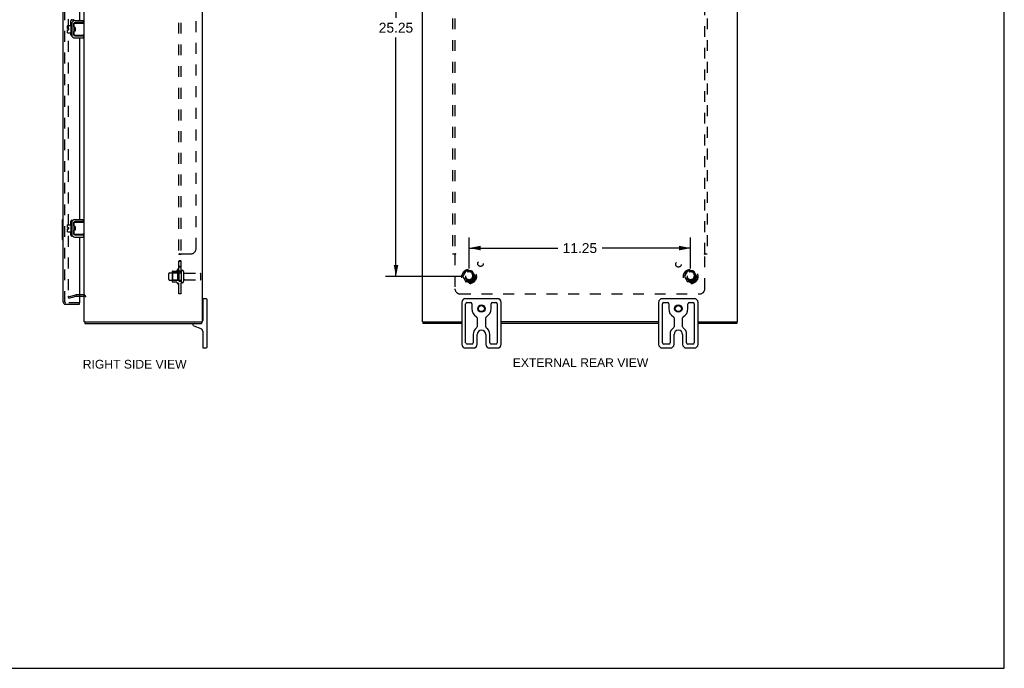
# Model space of a CAD drawing. Header units: inches. Extents: x 0 to 100, y 0 to 65.
# Tile 4 of 5: x 50 to 100, y 0 to 33. Entities that reach past the tile are written whole.
import ezdxf

# ---------------------------------------------------------------- set-up
doc = ezdxf.new("R2010")
doc.units = ezdxf.units.IN
doc.header["$LTSCALE"] = 5.5
doc.header["$MEASUREMENT"] = 0
doc.linetypes.add('HIDDEN', pattern=[0.2, 0.1, -0.1])
doc.layers.get('0').update_dxf_attribs({"linetype": 'CONTINUOUS'})
for name, color, linetype in [('DEFAULT_2', 8, 'HIDDEN'), ('DIMENSIONS', 7, 'CONTINUOUS'), ('DOOR_ASSEMBLY', 7, 'CONTINUOUS'), ('SUBPANEL', 7, 'CONTINUOUS')]:
    doc.layers.add(name, color=color, linetype=linetype)
doc.styles.get("Standard").update_dxf_attribs({"font": 'arial.ttf'})
doc.dimstyles.new('DIMSTYLE_3', dxfattribs={"dimtxt": 0.5, "dimasz": 0.588235, "dimexe": 0.09, "dimexo": 0.07, "dimgap": 0.0425, "dimtad": 0, "dimtih": 1, "dimtoh": 1, "dimzin": 4, "dimdsep": 46, "dimtxsty": 'Standard', "dimblk": '_FILLED', "dimblk1": '_FILLED', "dimblk2": '_FILLED', "dimcen": 0.09, "dimadec": 3, "dimazin": 1, "dimtfac": 1, "dimtdec": 3, "dimtofl": 0, "dimtmove": 0, "dimatfit": 3, "dimldrblk": '_FILLED', "dimfxl": 0, "dimtolj": 1, "dimtzin": 4, "dimarcsym": 0})

# ---------------------------------------------------------------- blocks, each defined once
blk = doc.blocks.new('_FILLED')
at = {"color": 0, "linetype": 'ByBlock'}
blk.add_solid([(0, 0), (-1, 0.2), (-1, -0.2)], dxfattribs=at)
blk = doc.blocks.new('*D10')
at = {"layer": 'DIMENSIONS', "color": 2, "linetype": 'Continuous'}
for p, q in [((72.41, 45.128), (68.578, 45.128)), ((69.108, 45.128), (69.108, 33.003)), ((69.108, 19.878), (69.108, 32.003)), ((72.41, 19.878), (68.578, 19.878))]:
    blk.add_line(p, q, dxfattribs=at)
at = {"layer": 'DIMENSIONS', "color": 2, "linetype": 'Continuous', "xscale": 0.5882352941, "yscale": 0.5882352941, "zscale": 0.5882352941}
for p, rotation in [((69.108, 45.128), 90), ((69.108, 19.878), 270)]:
    blk.add_blockref('_FILLED', p, dxfattribs=dict(at, rotation=rotation))
at = {"layer": 'DIMENSIONS', "color": 2, "linetype": 'Continuous', "insert": (69.108, 32.753), "char_height": 0.5, "width": 1.74721, "attachment_point": 2, "line_spacing_factor": 0.9}
blk.add_mtext('25.25', dxfattribs=at)
blk = doc.blocks.new('*D11')
at = {"layer": 'DIMENSIONS', "color": 2, "linetype": 'Continuous'}
for p, q in [((72.822, 20.29), (72.822, 21.851)), ((84.072, 20.29), (84.072, 21.851)), ((72.822, 21.322), (77.323, 21.322)), ((84.072, 21.322), (79.571, 21.322))]:
    blk.add_line(p, q, dxfattribs=at)
at = {"layer": 'DIMENSIONS', "color": 2, "linetype": 'Continuous', "xscale": 0.5882352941, "yscale": 0.5882352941, "zscale": 0.5882352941, "rotation": 180}
blk.add_blockref('_FILLED', (72.822, 21.322), dxfattribs=at)
at = {"layer": 'DIMENSIONS', "color": 2, "linetype": 'Continuous', "xscale": 0.5882352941, "yscale": 0.5882352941, "zscale": 0.5882352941}
blk.add_blockref('_FILLED', (84.072, 21.322), dxfattribs=at)
at = {"layer": 'DIMENSIONS', "color": 2, "linetype": 'Continuous', "insert": (78.447, 21.572), "char_height": 0.5, "width": 1.74721, "attachment_point": 2, "line_spacing_factor": 0.9}
blk.add_mtext('11.25', dxfattribs=at)

msp = doc.modelspace()

# ---------------------------------------------------------------- linework, layer by layer
at = {"color": 7, "linetype": 'Continuous'}
for p, q in [((100, 0), (100, 64.706)), ((52.428, 32.462), (52.428, 32.598)), ((52.438, 32.608), (52.603, 32.608)), ((52.603, 32.672), (52.603, 32.185)), ((52.613, 32.682), (52.633, 32.682)), ((52.643, 32.742), (52.646, 32.742)), ((52.747, 32.711), (52.747, 32.146)), ((52.751, 32.546), (52.751, 32.731)), ((52.761, 32.741), (53.28, 32.741)), ((52.811, 32.521), (52.761, 32.521)), ((52.777, 32.336), (52.777, 32.521)), ((53.247, 32.771), (52.807, 32.771)), ((52.811, 32.521), (52.811, 32.336)), ((53.247, 32.771), (53.247, 32.875)), ((52.428, 32.462), (52.496, 32.462)), ((52.428, 32.248), (52.428, 32.394)), ((52.428, 32.394), (52.496, 32.394)), ((52.438, 32.238), (52.603, 32.238)), ((52.496, 32.394), (52.496, 32.462)), ((52.613, 32.175), (52.633, 32.175)), ((52.643, 32.115), (52.646, 32.115)), ((52.751, 32.126), (52.751, 32.311)), ((52.811, 32.336), (52.761, 32.336)), ((53.28, 32.116), (52.761, 32.116)), ((52.782, 32.416), (52.779, 32.441)), ((52.787, 32.336), (52.793, 32.346)), ((52.792, 32.348), (52.799, 32.336)), ((52.807, 32.086), (53.247, 32.086)), ((53.208, 32.123), (53.2, 32.126)), ((53.247, 32.086), (53.247, 31.982)), ((52.438, 22.508), (52.603, 22.508)), ((52.603, 22.572), (52.603, 22.085)), ((52.613, 22.582), (52.633, 22.582)), ((52.643, 22.642), (52.646, 22.642)), ((52.747, 22.611), (52.747, 22.046)), ((52.751, 22.446), (52.751, 22.631)), ((52.761, 22.641), (53.28, 22.641)), ((53.247, 22.671), (52.807, 22.671)), ((53.247, 22.671), (53.247, 22.775)), ((52.428, 22.362), (52.428, 22.498)), ((52.428, 22.362), (52.496, 22.362)), ((52.428, 22.294), (52.496, 22.294)), ((52.428, 22.148), (52.428, 22.294)), ((52.438, 22.138), (52.603, 22.138)), ((52.496, 22.294), (52.496, 22.362)), ((52.613, 22.075), (52.633, 22.075)), ((52.643, 22.015), (52.646, 22.015)), ((52.751, 22.026), (52.751, 22.211)), ((52.811, 22.421), (52.761, 22.421)), ((52.811, 22.236), (52.761, 22.236)), ((53.28, 22.016), (52.761, 22.016)), ((52.777, 22.236), (52.777, 22.421)), ((52.782, 22.316), (52.779, 22.341)), ((52.787, 22.236), (52.793, 22.246)), ((52.792, 22.248), (52.799, 22.236)), ((52.811, 22.421), (52.811, 22.236)), ((53.208, 22.023), (53.2, 22.026)), ((52.807, 21.986), (53.247, 21.986)), ((53.247, 21.986), (53.247, 21.882)), ((59.295, 18.548), (59.28, 18.548)), ((59.295, 18.728), (59.295, 17.643)), ((59.47, 18.753), (59.32, 18.753)), ((59.495, 18.728), (59.495, 16.278)), ((72.447, 18.568), (72.447, 16.438)), ((74.262, 18.753), (72.632, 18.753)), ((72.71, 18.553), (72.895, 18.553)), ((74, 18.553), (74.185, 18.553)), ((74.447, 16.438), (74.447, 18.568)), ((82.447, 18.568), (82.447, 16.438)), ((84.262, 18.753), (82.632, 18.753)), ((82.71, 18.553), (82.895, 18.553)), ((84, 18.553), (84.185, 18.553)), ((84.447, 16.438), (84.447, 18.568)), ((72.647, 16.516), (72.647, 18.491)), ((72.957, 18.491), (72.957, 18.253)), ((73.937, 18.253), (73.937, 18.491)), ((74.247, 18.491), (74.247, 16.516)), ((82.647, 16.516), (82.647, 18.491)), ((82.957, 18.491), (82.957, 18.253)), ((83.937, 18.253), (83.937, 18.491)), ((84.247, 18.491), (84.247, 16.516)), ((53.281, 17.578), (53.393, 17.578)), ((53.303, 17.578), (53.303, 17.503)), ((59.174, 17.578), (59.278, 17.578)), ((59.227, 17.578), (59.227, 17.503)), ((59.295, 17.958), (59.28, 17.958)), ((70.45, 17.578), (70.556, 17.578)), ((70.48, 17.578), (70.48, 17.503)), ((73.228, 17.778), (73.228, 17.332)), ((73.666, 17.332), (73.666, 17.778)), ((83.228, 17.778), (83.228, 17.332)), ((83.666, 17.332), (83.666, 17.778)), ((86.339, 17.578), (86.445, 17.578)), ((86.414, 17.578), (86.414, 17.503)), ((58.795, 17.443), (58.795, 17.425)), ((58.835, 17.369), (59.203, 17.235)), ((59.295, 17.103), (59.295, 16.278)), ((73.028, 16.941), (73.028, 16.516)), ((73.228, 16.438), (73.228, 16.941)), ((73.666, 16.941), (73.666, 16.438)), ((73.866, 16.516), (73.866, 16.941)), ((83.028, 16.941), (83.028, 16.516)), ((83.228, 16.438), (83.228, 16.941)), ((83.666, 16.941), (83.666, 16.438)), ((83.866, 16.516), (83.866, 16.941)), ((59.32, 16.253), (59.47, 16.253)), ((72.632, 16.253), (73.043, 16.253)), ((72.966, 16.453), (72.71, 16.453)), ((73.851, 16.253), (74.262, 16.253)), ((74.185, 16.453), (73.929, 16.453)), ((82.632, 16.253), (83.043, 16.253)), ((82.966, 16.453), (82.71, 16.453)), ((83.851, 16.253), (84.262, 16.253)), ((84.185, 16.453), (83.929, 16.453)), ((0, 0), (100, 0))]:
    msp.add_line(p, q, dxfattribs=at)
at = {"color": 3, "linetype": 'Continuous'}
for p, q in [((53.28, 17.578), (53.28, 47.428)), ((59.28, 17.578), (59.28, 47.428)), ((70.447, 17.578), (70.447, 47.428)), ((86.447, 17.578), (86.447, 47.428)), ((52.643, 32.742), (52.643, 32.115)), ((52.807, 32.875), (53.247, 32.875)), ((52.807, 31.982), (53.247, 31.982)), ((52.643, 22.642), (52.643, 22.015)), ((52.807, 22.775), (53.247, 22.775)), ((52.807, 21.882), (53.247, 21.882)), ((53.037, 18.878), (53.238, 18.878)), ((53.303, 17.503), (59.227, 17.503)), ((53.393, 17.578), (59.171, 17.578)), ((59.278, 17.578), (59.28, 17.578)), ((70.447, 17.578), (70.45, 17.578)), ((72.447, 17.503), (70.48, 17.503)), ((70.557, 17.578), (72.447, 17.578)), ((82.447, 17.578), (74.447, 17.578)), ((82.447, 17.503), (74.447, 17.503)), ((84.447, 17.578), (86.337, 17.578)), ((86.414, 17.503), (84.447, 17.503)), ((86.445, 17.578), (86.447, 17.578))]:
    msp.add_line(p, q, dxfattribs=at)
at = {"color": 7, "linetype": 'Continuous'}
for points in [[(52.751, 32.546), (52.751, 32.544), (52.751, 32.542), (52.751, 32.541), (52.751, 32.539), (52.752, 32.538), (52.752, 32.536), (52.752, 32.535), (52.752, 32.533), (52.753, 32.532), (52.753, 32.531), (52.753, 32.53), (52.754, 32.529), (52.754, 32.528), (52.755, 32.527), (52.755, 32.526), (52.756, 32.525), (52.756, 32.524), (52.757, 32.523), (52.757, 32.523), (52.758, 32.522), (52.759, 32.522), (52.759, 32.521), (52.76, 32.521), (52.761, 32.521)], [(52.804, 32.452), (52.803, 32.462), (52.803, 32.473), (52.802, 32.483), (52.801, 32.493), (52.8, 32.502), (52.8, 32.51), (52.799, 32.518), (52.799, 32.521)], [(53.2, 32.731), (53.208, 32.733), (53.211, 32.735), (53.214, 32.736), (53.217, 32.737), (53.22, 32.737), (53.223, 32.738), (53.226, 32.739), (53.228, 32.739), (53.231, 32.74), (53.233, 32.74), (53.235, 32.741), (53.237, 32.741), (53.239, 32.741)], [(52.751, 32.166), (52.749, 32.167), (52.748, 32.168), (52.747, 32.17)], [(52.761, 32.336), (52.76, 32.336), (52.759, 32.335), (52.759, 32.335), (52.758, 32.335), (52.757, 32.334), (52.757, 32.333), (52.756, 32.333), (52.756, 32.332), (52.755, 32.331), (52.755, 32.33), (52.754, 32.329), (52.754, 32.328), (52.754, 32.327), (52.753, 32.326), (52.753, 32.325), (52.753, 32.323), (52.752, 32.322), (52.752, 32.321), (52.752, 32.319), (52.751, 32.318), (52.751, 32.316), (52.751, 32.315), (52.751, 32.313), (52.751, 32.311)], [(52.779, 32.441), (52.778, 32.449), (52.778, 32.456), (52.777, 32.461)], [(52.792, 32.348), (52.791, 32.349), (52.79, 32.351), (52.79, 32.354), (52.789, 32.358), (52.788, 32.362), (52.787, 32.367), (52.786, 32.373), (52.786, 32.379), (52.785, 32.386), (52.784, 32.393), (52.783, 32.401), (52.782, 32.408), (52.782, 32.416)], [(52.807, 32.398), (52.806, 32.419), (52.804, 32.452)], [(52.811, 32.349), (52.811, 32.349), (52.81, 32.358), (52.81, 32.367), (52.809, 32.377), (52.808, 32.387), (52.807, 32.398)], [(53.239, 32.116), (53.237, 32.116), (53.235, 32.116), (53.233, 32.116), (53.231, 32.117), (53.228, 32.117), (53.226, 32.118), (53.223, 32.118), (53.22, 32.119), (53.217, 32.12), (53.214, 32.121), (53.211, 32.122), (53.208, 32.123)], [(53.2, 22.631), (53.208, 22.633), (53.211, 22.635), (53.214, 22.636), (53.217, 22.637), (53.22, 22.637), (53.223, 22.638), (53.226, 22.639), (53.228, 22.639), (53.231, 22.64), (53.233, 22.64), (53.235, 22.641), (53.237, 22.641), (53.239, 22.641)], [(52.751, 22.066), (52.749, 22.067), (52.748, 22.068), (52.747, 22.07)], [(52.751, 22.446), (52.751, 22.444), (52.751, 22.442), (52.751, 22.441), (52.751, 22.439), (52.752, 22.438), (52.752, 22.436), (52.752, 22.435), (52.752, 22.433), (52.753, 22.432), (52.753, 22.431), (52.753, 22.43), (52.754, 22.429), (52.754, 22.428), (52.755, 22.427), (52.755, 22.426), (52.756, 22.425), (52.756, 22.424), (52.757, 22.423), (52.757, 22.423), (52.758, 22.422), (52.759, 22.422), (52.759, 22.421), (52.76, 22.421), (52.761, 22.421)], [(52.761, 22.236), (52.76, 22.236), (52.759, 22.235), (52.759, 22.235), (52.758, 22.235), (52.757, 22.234), (52.757, 22.233), (52.756, 22.233), (52.756, 22.232), (52.755, 22.231), (52.755, 22.23), (52.754, 22.229), (52.754, 22.228), (52.754, 22.227), (52.753, 22.226), (52.753, 22.225), (52.753, 22.223), (52.752, 22.222), (52.752, 22.221), (52.752, 22.219), (52.751, 22.218), (52.751, 22.216), (52.751, 22.215), (52.751, 22.213), (52.751, 22.211)], [(52.779, 22.341), (52.778, 22.349), (52.778, 22.356), (52.777, 22.361)], [(52.792, 22.248), (52.791, 22.249), (52.79, 22.251), (52.79, 22.254), (52.789, 22.258), (52.788, 22.262), (52.787, 22.267), (52.786, 22.273), (52.786, 22.279), (52.785, 22.286), (52.784, 22.293), (52.783, 22.301), (52.782, 22.308), (52.782, 22.316)], [(52.804, 22.352), (52.803, 22.362), (52.803, 22.373), (52.802, 22.383), (52.801, 22.393), (52.8, 22.402), (52.8, 22.41), (52.799, 22.418), (52.799, 22.421)], [(52.807, 22.298), (52.806, 22.319), (52.804, 22.352)], [(52.811, 22.249), (52.811, 22.249), (52.81, 22.258), (52.81, 22.267), (52.809, 22.277), (52.808, 22.287), (52.807, 22.298)], [(53.239, 22.016), (53.237, 22.016), (53.235, 22.016), (53.233, 22.016), (53.231, 22.017), (53.228, 22.017), (53.226, 22.018), (53.223, 22.018), (53.22, 22.019), (53.217, 22.02), (53.214, 22.021), (53.211, 22.022), (53.208, 22.023)]]:
    msp.add_lwpolyline(points, dxfattribs=at)
for centre, radius in [((73.447, 18.253), 0.188), ((73.447, 18.253), 0.156), ((83.447, 18.253), 0.188), ((83.447, 18.253), 0.156)]:
    msp.add_circle(centre, radius, dxfattribs=at)
for centre, radius, start, end in [((52.438, 32.598), 0.01, 90, 180), ((52.613, 32.672), 0.01, 90, 180), ((52.633, 32.672), 0.01, 0, 90), ((52.807, 32.711), 0.06, 90, 180), ((52.761, 32.678), 0.0162, 128.1095, 149.7501), ((52.761, 32.731), 0.01, 90, 144.8477), ((52.438, 32.248), 0.01, 180, 270), ((52.613, 32.185), 0.01, 180, 270), ((52.633, 32.185), 0.01, 270, 360), ((52.761, 32.178), 0.0162, 210.2499, 231.8905), ((52.807, 32.146), 0.06, 180, 270), ((52.761, 32.126), 0.01, 180, 189.0225), ((52.761, 32.126), 0.01, 214.7076, 270), ((52.438, 22.498), 0.01, 90, 180), ((52.613, 22.572), 0.01, 90, 180), ((52.633, 22.572), 0.01, 0, 90), ((52.807, 22.611), 0.06, 90, 180), ((52.761, 22.578), 0.0162, 128.1095, 149.7501), ((52.761, 22.631), 0.01, 90, 144.8477), ((52.438, 22.148), 0.01, 180, 270), ((52.613, 22.085), 0.01, 180, 270), ((52.633, 22.085), 0.01, 270, 360), ((52.761, 22.078), 0.0162, 210.2499, 231.8905), ((52.807, 22.046), 0.06, 180, 270), ((52.761, 22.026), 0.01, 180, 189.0225), ((52.761, 22.026), 0.01, 214.7076, 270), ((59.32, 18.728), 0.025, 90, 180), ((59.47, 18.728), 0.025, 0, 90), ((72.632, 18.568), 0.185, 90, 180), ((72.71, 18.491), 0.0625, 90, 180), ((72.895, 18.491), 0.0625, 360, 90), ((74, 18.491), 0.0625, 90, 180), ((74.185, 18.491), 0.0625, 360, 90), ((74.262, 18.568), 0.185, 0, 90), ((82.632, 18.568), 0.185, 90, 180), ((82.71, 18.491), 0.0625, 90, 180), ((82.895, 18.491), 0.0625, 360, 90), ((84, 18.491), 0.0625, 90, 180), ((84.185, 18.491), 0.0625, 360, 90), ((84.262, 18.568), 0.185, 0, 90), ((73.447, 18.253), 0.49, 180, 239.3693), ((73.447, 18.253), 0.49, 300.6307, 360), ((83.447, 18.253), 0.49, 180, 239.3693), ((83.447, 18.253), 0.49, 300.6307, 360), ((58.855, 17.443), 0.06, 90, 180), ((59.155, 17.643), 0.14, 300.9805, 332.2944), ((59.155, 17.643), 0.14, 333.3244, 360), ((73.166, 17.778), 0.0625, 360, 59.3693), ((73.729, 17.778), 0.0625, 120.6307, 180), ((83.166, 17.778), 0.0625, 360, 59.3693), ((83.729, 17.778), 0.0625, 120.6307, 180), ((58.855, 17.425), 0.06, 180, 250), ((59.155, 17.103), 0.14, 360, 70), ((73.447, 16.941), 0.419, 125.777, 180), ((73.166, 17.332), 0.0625, 305.777, 360), ((73.447, 16.941), 0.219, 0, 180), ((73.729, 17.332), 0.0625, 180, 234.223), ((73.447, 16.941), 0.419, 0, 54.223), ((83.447, 16.941), 0.419, 125.777, 180), ((83.166, 17.332), 0.0625, 305.777, 360), ((83.447, 16.941), 0.219, 0, 180), ((83.729, 17.332), 0.0625, 180, 234.223), ((83.447, 16.941), 0.419, 0, 54.223), ((72.71, 16.516), 0.0625, 180, 270), ((72.966, 16.516), 0.0625, 270, 0), ((73.929, 16.516), 0.0625, 180, 270), ((74.185, 16.516), 0.0625, 270, 0), ((82.71, 16.516), 0.0625, 180, 270), ((82.966, 16.516), 0.0625, 270, 0), ((83.929, 16.516), 0.0625, 180, 270), ((84.185, 16.516), 0.0625, 270, 0), ((59.32, 16.278), 0.025, 180, 270), ((59.47, 16.278), 0.025, 270, 360), ((72.632, 16.438), 0.185, 180, 270), ((73.043, 16.438), 0.185, 270, 360), ((73.851, 16.438), 0.185, 180, 270), ((74.262, 16.438), 0.185, 270, 360), ((82.632, 16.438), 0.185, 180, 270), ((83.043, 16.438), 0.185, 270, 360), ((83.851, 16.438), 0.185, 180, 270), ((84.262, 16.438), 0.185, 270, 360)]:
    msp.add_arc(centre, radius, start, end, dxfattribs=at)
at = {"color": 3, "linetype": 'Continuous'}
for centre, radius, start, end in [((52.807, 32.711), 0.164, 90, 180), ((52.807, 32.146), 0.164, 180, 270), ((52.807, 22.611), 0.164, 90, 180), ((52.807, 22.046), 0.164, 180, 270), ((53.238, 18.836), 0.042, 0, 90)]:
    msp.add_arc(centre, radius, start, end, dxfattribs=at)
at = {"layer": 'DEFAULT_2', "color": 8, "linetype": 'HIDDEN'}
for p, q in [((52.468, 46.137), (52.468, 18.87)), ((57.58, 19.721), (57.58, 20.036)), ((57.61, 20.066), (58.205, 20.066)), ((57.744, 20.134), (57.744, 19.623)), ((57.764, 20.062), (57.744, 20.082)), ((57.755, 20.156), (57.983, 20.156)), ((58.06, 20.062), (57.764, 20.062)), ((57.764, 20.062), (57.764, 19.695)), ((58.01, 20.234), (58.01, 19.522)), ((58.06, 20.062), (58.08, 20.082)), ((58.06, 20.062), (58.06, 19.695)), ((58.08, 20.212), (58.08, 19.544)), ((58.205, 20.136), (58.205, 19.621)), ((58.315, 20.136), (58.315, 19.621)), ((58.378, 20.043), (59.175, 20.043)), ((59.205, 19.743), (59.205, 20.013)), ((72.659, 20.151), (72.505, 19.883)), ((72.976, 20.156), (72.668, 20.156)), ((73.14, 19.883), (72.985, 20.151)), ((83.909, 20.151), (83.755, 19.883)), ((84.226, 20.156), (83.918, 20.156)), ((84.39, 19.883), (84.235, 20.151)), ((57.61, 19.691), (58.205, 19.691)), ((57.764, 19.695), (57.744, 19.675)), ((57.755, 19.601), (57.983, 19.601)), ((58.06, 19.695), (57.764, 19.695)), ((58.06, 19.695), (58.08, 19.675)), ((58.378, 19.713), (59.175, 19.713)), ((72.505, 19.873), (72.659, 19.606)), ((72.976, 19.601), (72.668, 19.601)), ((72.985, 19.606), (73.14, 19.873)), ((83.755, 19.873), (83.909, 19.606)), ((84.226, 19.601), (83.918, 19.601)), ((84.235, 19.606), (84.39, 19.873)), ((52.468, 18.846), (52.854, 18.95)), ((52.487, 18.774), (52.468, 18.846)), ((52.487, 18.774), (52.873, 18.877)), ((53.238, 18.953), (52.88, 18.953)), ((52.88, 18.878), (53.037, 18.878))]:
    msp.add_line(p, q, dxfattribs=at)
for points in [[(52.468, 18.87), (52.468, 18.868), (52.468, 18.867), (52.468, 18.865), (52.469, 18.864), (52.47, 18.862)], [(52.482, 18.855), (52.482, 18.855), (52.48, 18.855), (52.479, 18.855), (52.477, 18.856), (52.476, 18.856), (52.475, 18.857), (52.473, 18.858), (52.472, 18.859), (52.471, 18.86), (52.47, 18.861), (52.47, 18.862)], [(52.486, 18.855), (52.484, 18.855), (52.483, 18.855), (52.482, 18.855)]]:
    msp.add_lwpolyline(points, dxfattribs=at)
for centre, radius in [((72.822, 19.878), 0.372), ((72.822, 19.878), 0.356), ((72.822, 19.878), 0.312), ((72.822, 19.878), 0.204), ((72.822, 19.878), 0.188), ((72.822, 19.878), 0.183), ((72.822, 19.878), 0.165), ((84.072, 19.878), 0.372), ((84.072, 19.878), 0.356), ((84.072, 19.878), 0.312), ((84.072, 19.878), 0.204), ((84.072, 19.878), 0.188), ((84.072, 19.878), 0.183), ((84.072, 19.878), 0.165)]:
    msp.add_circle(centre, radius, dxfattribs=at)
for centre, radius, start, end in [((57.61, 20.036), 0.03, 90, 180), ((57.886, 20.134), 0.141, 174.7919, 180), ((57.755, 20.146), 0.01, 90, 174.8062), ((57.964, 20.166), 0.01, 270, 336.0321), ((58.611, 19.878), 0.698, 149.3369, 156.0321), ((58.042, 20.212), 0.0384, 0, 145.5503), ((58.26, 20.136), 0.055, 0, 180), ((58.378, 20.106), 0.0625, 180, 270), ((59.175, 20.013), 0.03, 360, 90), ((72.668, 20.146), 0.01, 90.0124, 149.9892), ((72.976, 20.146), 0.01, 30.012, 89.9887), ((83.918, 20.146), 0.01, 90.0124, 149.9892), ((84.226, 20.146), 0.01, 30.012, 89.9887), ((57.61, 19.721), 0.03, 180, 270), ((57.886, 19.623), 0.141, 180, 185.2081), ((57.755, 19.611), 0.01, 185.1938, 270), ((57.964, 19.591), 0.01, 23.9679, 90), ((58.611, 19.878), 0.698, 203.9679, 210.6631), ((58.042, 19.544), 0.0384, 214.4497, 360), ((58.26, 19.621), 0.055, 180, 360), ((58.378, 19.651), 0.0625, 90, 180), ((59.175, 19.743), 0.03, 270, 0), ((72.513, 19.878), 0.01, 150.0127, 209.9883), ((72.668, 19.611), 0.01, 210.012, 269.9887), ((72.976, 19.611), 0.01, 270.0124, 329.9892), ((73.131, 19.878), 0.01, 330.0127, 29.9883), ((83.763, 19.878), 0.01, 150.0127, 209.9883), ((83.918, 19.611), 0.01, 210.012, 269.9887), ((84.226, 19.611), 0.01, 270.0124, 329.9892), ((84.381, 19.878), 0.01, 330.0127, 29.9883), ((52.88, 18.853), 0.1, 90, 105), ((52.88, 18.853), 0.025, 90, 105), ((53.238, 18.836), 0.117, 0, 90)]:
    msp.add_arc(centre, radius, start, end, dxfattribs=at)
at = {"layer": 'DOOR_ASSEMBLY', "color": 3, "linetype": 'Continuous'}
for p, q in [((52.212, 18.589), (52.212, 46.418)), ((53.037, 34.216), (53.037, 32.875)), ((52.596, 32.608), (52.596, 32.86)), ((52.646, 32.91), (52.702, 32.91)), ((53.037, 32.771), (53.037, 32.741)), ((52.596, 32.147), (52.596, 32.238)), ((52.651, 32.097), (52.646, 32.097)), ((53.037, 32.116), (53.037, 32.086)), ((53.037, 31.982), (53.037, 22.775)), ((52.596, 22.508), (52.596, 22.685)), ((52.646, 22.735), (52.699, 22.735)), ((53.037, 22.671), (53.037, 22.641)), ((52.596, 21.972), (52.596, 22.138)), ((53.037, 22.016), (53.037, 21.986)), ((52.699, 21.922), (52.646, 21.922)), ((53.037, 21.882), (53.037, 18.547)), ((52.329, 18.472), (53.037, 18.472))]:
    msp.add_line(p, q, dxfattribs=at)
at = {"layer": 'DOOR_ASSEMBLY', "color": 8, "linetype": 'HIDDEN'}
for p, q in [((52.287, 18.589), (52.287, 46.418)), ((53.037, 18.547), (52.329, 18.547))]:
    msp.add_line(p, q, dxfattribs=at)
at = {"layer": 'DOOR_ASSEMBLY', "color": 7, "linetype": 'Continuous'}
for p, q in [((52.152, 22.738), (52.152, 21.768)), ((52.167, 22.753), (52.212, 22.753)), ((52.199, 22.653), (52.199, 21.853)), ((52.167, 21.753), (52.212, 21.753)), ((53.037, 18.472), (53.037, 18.547))]:
    msp.add_line(p, q, dxfattribs=at)
for points in [[(52.197, 22.689), (52.198, 22.684), (52.198, 22.678), (52.199, 22.672), (52.199, 22.666), (52.199, 22.66), (52.199, 22.653)], [(52.199, 21.853), (52.199, 21.847), (52.199, 21.841), (52.199, 21.835), (52.198, 21.829), (52.198, 21.823), (52.197, 21.817)]]:
    msp.add_lwpolyline(points, dxfattribs=at)
at = {"layer": 'DOOR_ASSEMBLY', "color": 3, "linetype": 'Continuous'}
for centre, radius, start, end in [((52.646, 32.86), 0.05, 90, 180), ((52.702, 32.86), 0.05, 6.6106, 90), ((52.646, 32.147), 0.05, 180, 270), ((52.702, 32.147), 0.05, 339.4054, 345.954), ((52.646, 22.685), 0.05, 90, 180), ((52.646, 21.972), 0.05, 180, 270), ((52.329, 18.589), 0.117, 180, 270)]:
    msp.add_arc(centre, radius, start, end, dxfattribs=at)
at = {"layer": 'DOOR_ASSEMBLY', "color": 7, "linetype": 'Continuous'}
for centre, start, end in [((52.167, 22.738), 90, 180), ((52.197, 22.738), 0, 90), ((52.167, 21.768), 180, 270), ((52.197, 21.768), 270, 360)]:
    msp.add_arc(centre, 0.015, start, end, dxfattribs=at)
at = {"layer": 'DOOR_ASSEMBLY', "color": 8, "linetype": 'HIDDEN'}
msp.add_arc((52.329, 18.589), 0.042, 180, 270, dxfattribs=at)
at = {"layer": 'SUBPANEL', "color": 8, "linetype": 'HIDDEN'}
for p, q in [((58.08, 19.003), (58.08, 46.003)), ((58.205, 19.003), (58.205, 46.003)), ((58.955, 21.285), (58.955, 43.722)), ((71.978, 43.972), (71.978, 21.035)), ((72.103, 43.972), (72.103, 21.035)), ((84.791, 21.035), (84.791, 43.972)), ((84.916, 43.972), (84.916, 21.035)), ((58.08, 21), (58.08, 20.999)), ((58.121, 21.027), (58.118, 21.025)), ((58.134, 21.035), (58.705, 21.035)), ((58.206, 21), (58.205, 20.999)), ((58.206, 21.002), (58.206, 21.001)), ((58.228, 21.022), (58.227, 21.021)), ((58.23, 21.024), (58.229, 21.023)), ((71.978, 21.035), (72.144, 21.035)), ((72.122, 21.012), (72.116, 21.008)), ((84.75, 21.035), (84.916, 21.035)), ((84.793, 21.001), (84.791, 20.999)), ((58.205, 20.999), (58.08, 20.999)), ((58.205, 20.674), (58.08, 20.674)), ((58.205, 20.638), (58.08, 20.638)), ((72.103, 20.999), (72.103, 19.253)), ((84.791, 19.253), (84.791, 20.999)), ((58.205, 20.393), (58.08, 20.393)), ((58.205, 20.357), (58.08, 20.357)), ((58.205, 20.128), (58.08, 20.128)), ((58.205, 19.628), (58.08, 19.628)), ((58.205, 19.003), (58.08, 19.003)), ((72.353, 19.003), (84.541, 19.003))]:
    msp.add_line(p, q, dxfattribs=at)
for points in [[(58.1, 21.018), (58.097, 21.016), (58.094, 21.015), (58.092, 21.014), (58.089, 21.012), (58.087, 21.01), (58.085, 21.009), (58.084, 21.007), (58.082, 21.006), (58.082, 21.004), (58.081, 21.003), (58.081, 21.001), (58.08, 21), (58.08, 20.999)], [(58.097, 21.016), (58.094, 21.015), (58.092, 21.014)], [(58.115, 21.024), (58.109, 21.022), (58.106, 21.02), (58.103, 21.019), (58.1, 21.018)], [(58.134, 21.035), (58.133, 21.033), (58.131, 21.032), (58.129, 21.031), (58.127, 21.029), (58.124, 21.028), (58.121, 21.027), (58.118, 21.025), (58.115, 21.024)], [(58.134, 21.035), (58.133, 21.033), (58.131, 21.032), (58.129, 21.031), (58.127, 21.029), (58.124, 21.028)], [(58.216, 21.012), (58.214, 21.011), (58.212, 21.01), (58.211, 21.008), (58.21, 21.007), (58.208, 21.006), (58.207, 21.005), (58.207, 21.004), (58.206, 21.002), (58.206, 21.001), (58.206, 21), (58.205, 20.999)], [(58.214, 21.011), (58.212, 21.01), (58.211, 21.008)], [(58.231, 21.035), (58.231, 21.033), (58.231, 21.032), (58.232, 21.031), (58.231, 21.029), (58.231, 21.028), (58.231, 21.027), (58.23, 21.026), (58.23, 21.024), (58.229, 21.023), (58.228, 21.022), (58.227, 21.021), (58.226, 21.02), (58.225, 21.018), (58.223, 21.017), (58.222, 21.016), (58.22, 21.015), (58.219, 21.014), (58.216, 21.012)], [(58.226, 21.02), (58.225, 21.018), (58.223, 21.017), (58.222, 21.016), (58.22, 21.015)], [(58.231, 21.035), (58.231, 21.033), (58.231, 21.032), (58.232, 21.031)], [(58.231, 21.029), (58.231, 21.028), (58.231, 21.027)], [(72.065, 21.035), (72.066, 21.033), (72.068, 21.032), (72.07, 21.031), (72.072, 21.029), (72.073, 21.028), (72.075, 21.027), (72.076, 21.025), (72.078, 21.024), (72.079, 21.023), (72.081, 21.022), (72.082, 21.02), (72.083, 21.019), (72.085, 21.018)], [(72.085, 21.018), (72.089, 21.014), (72.092, 21.01)], [(72.092, 21.01), (72.093, 21.009), (72.095, 21.007), (72.097, 21.006), (72.098, 21.004), (72.1, 21.003), (72.101, 21.001), (72.103, 20.999)], [(72.116, 21.008), (72.114, 21.007), (72.113, 21.006), (72.111, 21.005), (72.109, 21.004), (72.107, 21.002), (72.106, 21.001), (72.105, 21), (72.103, 20.999)], [(72.144, 21.035), (72.144, 21.033), (72.143, 21.032), (72.142, 21.031), (72.142, 21.029), (72.141, 21.028), (72.14, 21.027), (72.139, 21.026), (72.138, 21.024), (72.137, 21.023), (72.136, 21.022), (72.135, 21.021), (72.133, 21.02), (72.132, 21.018), (72.131, 21.017), (72.129, 21.016), (72.127, 21.015), (72.126, 21.014), (72.124, 21.013), (72.122, 21.012)], [(84.75, 21.035), (84.75, 21.033), (84.751, 21.032), (84.752, 21.031), (84.752, 21.029), (84.753, 21.028), (84.754, 21.027), (84.755, 21.026), (84.756, 21.024), (84.757, 21.023), (84.758, 21.022), (84.759, 21.021), (84.761, 21.02), (84.762, 21.018), (84.763, 21.017), (84.765, 21.016), (84.767, 21.015), (84.768, 21.014), (84.77, 21.013), (84.772, 21.012), (84.776, 21.01)], [(84.776, 21.01), (84.778, 21.008), (84.78, 21.007), (84.782, 21.006), (84.783, 21.005), (84.785, 21.004), (84.787, 21.002), (84.788, 21.001), (84.79, 21), (84.791, 20.999)], [(84.804, 21.012), (84.802, 21.01), (84.801, 21.009), (84.799, 21.007), (84.798, 21.006), (84.796, 21.004), (84.794, 21.003), (84.793, 21.001)], [(84.829, 21.035), (84.828, 21.033), (84.826, 21.032), (84.824, 21.031), (84.823, 21.029), (84.821, 21.028), (84.819, 21.027), (84.818, 21.025), (84.816, 21.024), (84.815, 21.023), (84.814, 21.022), (84.812, 21.02), (84.811, 21.019), (84.809, 21.018), (84.804, 21.012)]]:
    msp.add_lwpolyline(points, dxfattribs=at)
for centre, radius in [((73.402, 20.534), 0.141), ((83.453, 20.497), 0.141), ((72.822, 19.878), 0.25), ((84.072, 19.878), 0.25)]:
    msp.add_circle(centre, radius, dxfattribs=at)
for centre, start, end in [((58.705, 21.285), 270, 360), ((72.353, 19.253), 180, 270), ((84.541, 19.253), 270, 360)]:
    msp.add_arc(centre, 0.25, start, end, dxfattribs=at)

# ---------------------------------------------------------------- texts
at = {"layer": 'DIMENSIONS', "color": 2, "linetype": 'Continuous', "char_height": 0.44118, "attachment_point": 2, "line_spacing_factor": 0.9}
for s, insert, width in [('RIGHT SIDE VIEW', (55.839, 15.65), 5.26132), ('EXTERNAL REAR VIEW', (78.48, 15.732), 6.86858)]:
    msp.add_mtext(s, dxfattribs=dict(at, insert=insert, width=width))

# ---------------------------------------------------------------- dimensions: what is measured, and where the dimension line sits
at = {"layer": 'DIMENSIONS', "color": 2, "linetype": 'Continuous'}
dim = msp.add_linear_dim(base=(69.108, 19.878), p1=(72.48, 45.128), p2=(72.48, 19.878), angle=270, dimstyle='DIMSTYLE_3', dxfattribs=at)
dim.commit()
dim.dimension.update_dxf_attribs({"geometry": '*D10', "text_midpoint": (69.103, 32.501), "dimtype": 160})
dim = msp.add_linear_dim(base=(84.072, 21.322), p1=(72.822, 20.22), p2=(84.072, 20.22), dimstyle='DIMSTYLE_3', dxfattribs=at)
dim.commit()
dim.dimension.update_dxf_attribs({"geometry": '*D11', "text_midpoint": (78.47, 21.319), "dimtype": 160})

doc.saveas('drawing.dxf')
